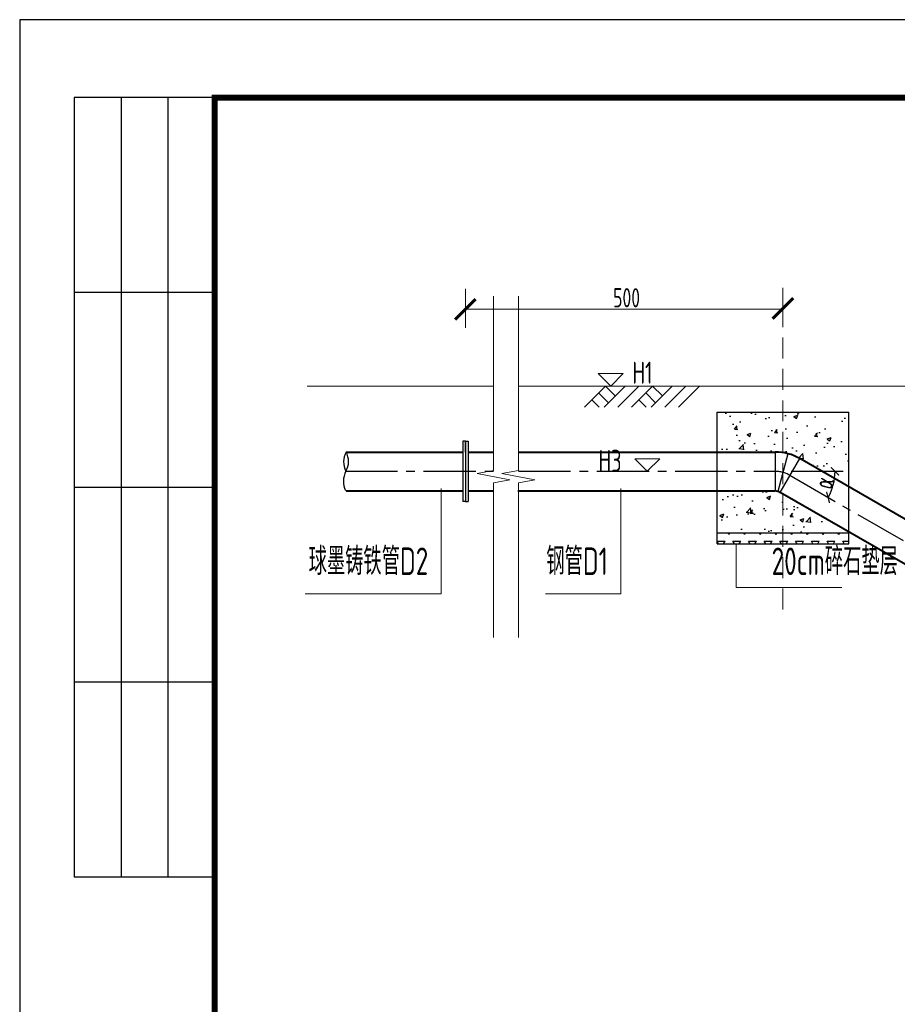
# Model space of a CAD drawing. Extents: x -493406 to 788281, y -294464 to -108123.
# Tile 6 of 8: x 451938 to 453536, y -286592 to -284798. Entities that reach past the tile are written whole.
import ezdxf
from ezdxf.enums import TextEntityAlignment as Align

# ---------------------------------------------------------------- set-up
doc = ezdxf.new("R2010")
doc.units = 0
for name, pattern in [('ACAD_ISO02W100', [15, 12, -3]), ('CENTER2', [28.575, 19.05, -3.175, 3.175, -3.175]), ('DASHED', [19.05, 12.7, -6.35])]:
    doc.linetypes.add(name, pattern=pattern)
for name, color, linetype in [('GPSCOMMON', 7, 'Continuous'), ('pp-com', 7, 'Continuous'), ('管道中心线', 6, 'CENTER2')]:
    doc.layers.add(name, color=color, linetype=linetype)
for name, color, linetype, lineweight in [('标注', 4, 'Continuous', 13), ('河口线', 4, 'ACAD_ISO02W100', 70), ('管线', 1, 'Continuous', 25), ('管道', 1, 'Continuous', 25), ('细线', 7, 'Continuous', 20)]:
    doc.layers.add(name, color=color, linetype=linetype, lineweight=lineweight)
doc.styles.add('gpshz', font='tssdeng.shx', dxfattribs={"width": 0.7, "bigfont": 'tssdchn.shx'})
doc.styles.add('图签', font='txt', dxfattribs={"width": 0.66})
doc.dimstyles.new('副本 1bi50', dxfattribs={"dimtxt": 35, "dimasz": 15, "dimexe": 15, "dimexo": 15, "dimgap": 0.01, "dimtad": 1, "dimdec": 0, "dimlfac": 0.014286, "dimdsep": 46, "dimtxsty": 'gpshz', "dimblk": 'ARCHTICK', "dimcen": 2.5, "dimclrd": 256, "dimclre": 256, "dimclrt": 256, "dimadec": 0, "dimazin": 0, "dimtfac": 1, "dimtdec": 0, "dimtmove": 2, "dimatfit": 0, "dimfxl": 0, "dimlwd": -1, "dimlwe": -1, "dimarcsym": 0})

# ---------------------------------------------------------------- blocks, each defined once
blk = doc.blocks.new('_ArchTick')
at = {"color": 0, "linetype": 'ByBlock', "const_width": 0.15}
blk.add_lwpolyline([(-0.5, -0.5), (0.5, 0.5)], dxfattribs=at)
blk = doc.blocks.new('*D81')
at = {"layer": 'Defpoints', "color": 0}
for p in [(453340.6, -285627.9), (453736.4, -285872.9), (453801.7, -285894.1), (453828.1, -285901), (454869.7, -285901.4)]:
    blk.add_point(p, dxfattribs=at)
at = {"layer": 'GPSCOMMON'}
blk.add_line((453798.6, -285901), (453716.4, -285901), dxfattribs=at)
blk.add_arc((453813.6, -285901), 82.2, 150, 179.9821, dxfattribs=at)
at = {"layer": 'GPSCOMMON', "xscale": 15, "yscale": 15, "zscale": 15}
for p, rotation in [((453742.5, -285859.9), 59.9999999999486), ((453731.4, -285901), 269.9821296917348)]:
    blk.add_blockref('_ArchTick', p, dxfattribs=dict(at, rotation=rotation))
at = {"layer": 'GPSCOMMON', "insert": (453712, -285875.2), "char_height": 35, "attachment_point": 5, "rotation": 75.7425, "style": 'gpshz'}
blk.add_mtext('α', dxfattribs=at)
blk = doc.blocks.new('*D82')
at = {"layer": 'Defpoints', "color": 0}
for p in [(452846.4, -285620.7), (453313.6, -285620.7), (453340.6, -285627.9), (453417.3, -285653.2), (453801.7, -285894.1)]:
    blk.add_point(p, dxfattribs=at)
at = {"layer": 'GPSCOMMON'}
blk.add_line((453343.1, -285620.7), (453438.1, -285620.7), dxfattribs=at)
blk.add_arc((453328.1, -285620.7), 95, 330, 0, dxfattribs=at)
at = {"layer": 'GPSCOMMON', "xscale": 15, "yscale": 15, "zscale": 15}
for p, rotation in [((453423.1, -285620.7), 89.99999999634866), ((453410.3, -285668.2), 240.0000000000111)]:
    blk.add_blockref('_ArchTick', p, dxfattribs=dict(at, rotation=rotation))
at = {"layer": 'GPSCOMMON', "insert": (453402.9, -285640.8), "char_height": 35, "attachment_point": 5, "rotation": 75, "style": 'gpshz'}
blk.add_mtext('α', dxfattribs=at)
blk = doc.blocks.new('*U57')
at = {"color": 0}
for p, q in [((7, 287), (7, 187)), ((25, 287), (7, 287)), ((13, 287), (13, 187)), ((19, 287), (19, 187)), ((25, 262), (7, 262)), ((25, 237), (7, 237)), ((25, 212), (7, 212)), ((25, 187), (7, 187))]:
    blk.add_line(p, q, dxfattribs=at)
blk.add_lwpolyline([(0, 0), (420, 0), (420, 297), (0, 297)], close=True, dxfattribs=at)
at = {"color": 0, "const_width": 0.75}
blk.add_lwpolyline([(410, 10), (410, 287), (25, 287), (25, 10), (410, 10)], dxfattribs=at)
at = {"color": 0, "linetype": 'Continuous', "style": '图签', "flags": 8}
for tag, width, p, p2 in [('设计总负责', 0.611046, (130.25, 28.99), (141.11, 28.99)), ('工程名称', 2.988281, (283.25, 28.99), (325.75, 28.99)), ('图纸编号', 2.575163, (345.13, 28.99), (381.76, 28.99)), ('子项名称', 2.988281, (283.25, 20.99), (325.75, 20.99))]:
    blk.add_attdef(tag, text='', height=2.5, dxfattribs=dict(at, width=width)).set_placement(p, p2, align=Align.FIT)
at = {"color": 0, "linetype": 'Continuous', "ltscale": 0.055, "style": '图签', "flags": 8}
for tag, width, p, p2 in [('审定', 1.617188, (172.25, 28.99), (183.75, 28.99)), ('设计', 1.617188, (214.25, 28.99), (225.75, 28.99)), ('工程编号', 0.738284, (256.25, 28.99), (266.75, 28.99)), ('版本', 1.530605, (397.87, 28.99), (408.75, 28.99)), ('设计负责', 0.763807, (130.25, 20.99), (141.11, 20.99)), ('审核', 1.617188, (172.25, 20.99), (183.75, 20.99)), ('注册工程师', 0.646875, (214.25, 20.99), (225.75, 20.99)), ('图纸比例', 0.738284, (256.25, 20.99), (266.75, 20.99)), ('专业负责', 0.763807, (130.25, 12.65), (141.11, 12.65)), ('校核', 1.617188, (172.25, 12.65), (183.75, 12.65)), ('注册建筑师', 0.646875, (214.25, 12.65), (225.75, 12.65)), ('出图日期', 0.738284, (256.25, 12.65), (266.75, 12.65))]:
    blk.add_attdef(tag, text='', height=2.5, dxfattribs=dict(at, width=width)).set_placement(p, p2, align=Align.FIT)
at = {"color": 0, "linetype": 'Continuous', "style": '图签'}
for tag, p, width in [('设计证书', (43.26, 16.37), 1.55), ('咨询证书', (43.26, 12.88), 0.9)]:
    blk.add_attdef(tag, p, '', height=2, dxfattribs=dict(at, width=width))
at = {"color": 0, "linetype": 'Continuous', "style": '图签', "width": 0.85}
for tag, height, p in [('图纸名称_2_1', 2.2, (305.02, 15.12)), ('图纸名称_1_1', 2.5, (305.02, 13.35)), ('图纸名称_2_2', 2.2, (305.02, 11.51))]:
    blk.add_attdef(tag, text='', height=height, dxfattribs=at).set_placement(p, align=Align.CENTER)
blk = doc.blocks.new('20180504.1600441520')
at = {"layer": 'GPSCOMMON', "ltscale": 1.5}
h = blk.add_hatch(dxfattribs=at)
h.set_pattern_fill('AR-CONC', color=256, scale=0.4, style=0)
h.set_pattern_definition([(50, (-20210.14, -127578.82), (72.8738676, -6.375634), [7.62, -83.82]), (355, (-20210.14, -127578.82), (-14.097369, 76.422738), [6.096, -67.056234]), (100.451445, (-20204.07, -127579.35), (58.776499, 70.047101), [6.476004, -71.236098]), (46.1842, (-20210.14, -127558.5), (108.431616, -16.816931), [11.43, -125.73]), (96.635558, (-20201.1, -127559.9), (94.961654, 98.97045), [9.71401, -106.854243]), (351.18415, (-20210.14, -127558.5), (94.961654, 98.97045), [9.143987, -100.583893]), (21, (-20199.98, -127563.58), (60.6457565, -40.906079), [7.62, -83.82]), (326, (-20199.98, -127563.58), (24.720811, 73.675186), [6.096, -67.056]), (71.451445, (-20194.926, -127566.99), (85.366568, 32.769108), [6.476004, -71.235975]), (37.5, (-20210.14, -127578.822), (1.2354413, 33.8220155), [0, -66.2432, 0, -68.072, 0, -67.31]), (7.5, (-20210.14, -127578.822), (26.727865, 40.07223), [0, -38.8112, 0, -64.7192, 0, -25.654]), (327.5, (-20232.797, -127578.822), (54.236238, -2.2914976), [0, -25.4, 0, -79.248, 0, -105.156]), (317.5, (-20242.957, -127578.82), (59.2516726, 10.1705964), [0, -33.02, 0, -52.6288, 0, -74.676])])
h.paths.add_polyline_path([(453328.15, -285512.71), (453208.19, -285512.71), (453208.19, -285585.53), (453314.17, -285585.53, -0.0392203), (453328.15, -285586.63)])
h.paths.add_polyline_path([(453448.19, -285512.71), (453328.15, -285512.71), (453328.15, -285586.63, -0.0919574), (453358.92, -285597.52), (453448.19, -285649.06)])
h.paths.add_polyline_path([(453328.15, -285661.73), (453323.42, -285659.01, 0.1316525), (453314.17, -285656.53), (453208.19, -285656.53), (453208.19, -285732.71), (453328.15, -285732.71)])
h.paths.add_polyline_path([(453328.15, -285661.73), (453328.15, -285732.71), (453448.19, -285732.71), (453448.19, -285731.04)])
at = {"layer": 'GPSCOMMON'}
h = blk.add_hatch(dxfattribs=at)
h.set_pattern_fill('TRIANG', color=256, scale=3, style=0)
h.set_pattern_definition([(60, (-5770.372, -123199.535), (-14.2875, 24.7466759), [14.2875, -14.2875]), (120, (-5770.372, -123199.535), (-28.575, 2e-08), [14.2875, -14.2875]), (0, (-5777.516, -123187.162), (14.2875, 24.7466759), [14.2875, -14.2875])])
h.paths.add_polyline_path([(453328.15, -285732.71), (453208.19, -285732.71), (453208.19, -285752.71), (453328.15, -285752.71)])
h.paths.add_polyline_path([(453448.19, -285732.71), (453328.15, -285732.71), (453328.15, -285752.71), (453448.19, -285752.71)])
for p, q in [((453208.19, -285752.71, 2191.06), (453208.19, -285512.71, 2191.06)), ((453208.19, -285512.71, 2191.06), (453448.19, -285512.71, 2191.06)), ((453448.19, -285752.71, 2191.06), (453448.19, -285512.71, 2191.06)), ((452749.96, -285565.53, -415.89), (452744.96, -285565.53, -415.89)), ((452744.96, -285565.53, -415.89), (452744.96, -285675.88, -415.89)), ((452749.96, -285565.53, -415.89), (452749.96, -285675.88, -415.89)), ((452749.96, -285585.53, -415.89), (452749.96, -285565.53, -415.89)), ((452749.96, -285565.53, -415.89), (452754.96, -285565.53, -415.89)), ((452754.96, -285565.53, -415.89), (452754.96, -285675.88, -415.89)), ((452749.96, -285675.88, -415.89), (452744.96, -285675.88, -415.89)), ((452749.96, -285675.88, -415.89), (452754.96, -285675.88, -415.89)), ((453208.19, -285732.71, 2191.06), (453448.19, -285732.71, 2191.06)), ((453208.19, -285752.71, 2191.06), (453448.19, -285752.71, 2191.06))]:
    blk.add_line(p, q, dxfattribs=at)
for centre, radius, start, end in [((452566.32, -285603.52, -423.94), 38.21, 151.90489, 206.71523), ((452501.94, -285602.75, -423.94), 35.18, 329.30766, 29.31246), ((452565.9, -285638.7, -423.94), 38.21, 151.90489, 206.71523)]:
    blk.add_arc(centre, radius, start, end, dxfattribs=at)
at = {"layer": '标注'}
for p, q in [((452749.96, -285359.48, -415.89), (452749.96, -285288.18, -415.89)), ((452749.96, -285345.58, 2199.11), (452749.96, -285288.18, 2199.11)), ((453328.15, -285357.83, -415.89), (453328.15, -285286.53, -415.89)), ((453328.15, -285343.93, 2199.11), (453328.15, -285286.53, 2199.11)), ((452801.26, -285619.34, 1767.12), (452801.26, -285301.92, 1767.12)), ((452846.36, -285619.34, 1767.12), (452846.36, -285301.92, 1767.12)), ((452749.81, -285325.33), (453328.65, -285325.33)), ((452749.96, -285325.68), (452750.66, -285324.98)), ((452750.31, -285331.3), (452750.31, -285324.83)), ((453327.8, -285325.68), (453328.5, -285324.98)), ((453328.15, -285326.25), (453328.15, -285324.83)), ((453037.4, -285442.76, -424.79), (452991.87, -285442.76, -424.79)), ((452991.87, -285442.76, -424.79), (453014.64, -285465.53, -424.79)), ((453014.64, -285465.53, -424.79), (453037.4, -285442.76, -424.79)), ((453005.06, -285465.53, -847.88), (452966.97, -285503.62, -847.88)), ((453040.84, -285465.53, -847.88), (453002.74, -285503.62, -847.88)), ((453005.06, -285465.53, -847.88), (453022.95, -285483.41, -847.88)), ((453018.76, -285465.53, -424.79), (453273.62, -285465.53, -424.79)), ((453065.75, -285465.53, -847.88), (453027.66, -285503.62, -847.88)), ((453090.67, -285465.53, -847.88), (453052.57, -285503.62, -847.88)), ((453126.44, -285465.53, -847.88), (453088.35, -285503.62, -847.88)), ((453090.67, -285465.53, -847.88), (453108.56, -285483.41, -847.88)), ((453151.36, -285465.53, -847.88), (453113.26, -285503.62, -847.88)), ((453176.28, -285465.53, -847.88), (453138.18, -285503.62, -847.88)), ((452992.6, -285477.99, -847.88), (453010.49, -285495.87, -847.88)), ((453078.21, -285477.99, -847.88), (453096.1, -285495.87, -847.88)), ((452980.14, -285490.44, -847.88), (452993.32, -285503.62, -847.88)), ((453065.75, -285490.44, -847.88), (453078.93, -285503.62, -847.88)), ((453081.2, -285620.7, -423.94), (453058.44, -285597.94, -423.94)), ((453058.44, -285597.94, -423.94), (453103.96, -285597.94, -423.94)), ((453103.96, -285597.94, -423.94), (453081.2, -285620.7, -423.94)), ((452801.26, -285619.34, 1767.12), (452771.47, -285624.89, 1767.12)), ((452831.05, -285636, 1767.12), (452771.47, -285624.89, 1767.12)), ((452846.36, -285619.34, 1767.12), (452816.57, -285624.89, 1767.12)), ((452876.15, -285636, 1767.12), (452816.57, -285624.89, 1767.12)), ((452831.05, -285636, 1767.12), (452801.26, -285641.55, 1767.12)), ((452801.26, -285923.15, 1767.12), (452801.26, -285641.55, 1767.12)), ((452876.15, -285636, 1767.12), (452846.36, -285641.55, 1767.12)), ((452846.36, -285923.15, 1767.12), (452846.36, -285641.55, 1767.12)), ((452705.76, -285843.82, 2191.06), (452705.76, -285652.12, 2191.06)), ((453032.82, -285843.82, 2191.06), (453032.82, -285652.12, 2191.06)), ((453242.89, -285832.53, 2191.06), (453242.89, -285752.71, 2191.06)), ((452458.4, -285843.82, 2191.06), (452705.76, -285843.82, 2191.06)), ((452895.5, -285843.82, 2191.06), (453032.82, -285843.82, 2191.06)), ((453435.65, -285832.53, 2191.06), (453242.89, -285832.53, 2191.06))]:
    blk.add_line(p, q, dxfattribs=at)
at = {"layer": '管线'}
for p, q in [((453314.17, -285585.53, 2191.06), (453314.17, -285656.53, 2191.06)), ((453337.34, -285588.58, 2191.06), (453318.96, -285657.16, 2191.06)), ((453323.42, -285659.01, 2191.06), (453358.92, -285597.52, 2191.06))]:
    blk.add_line(p, q, dxfattribs=at)
at = {"layer": '管道', "lineweight": 40}
for p, q in [((452532.61, -285585.53, -423.94), (452744.96, -285585.53, -423.94)), ((452754.96, -285585.53, -423.94), (452801.26, -285585.53, -423.94)), ((452846.36, -285585.53, 2191.06), (453314.17, -285585.53, 2191.06)), ((453818.72, -285862.98, 2191.06), (453358.92, -285597.52, 2191.06)), ((452532.61, -285656.53, -423.94), (452744.96, -285656.53, -423.94)), ((452754.96, -285656.53, -423.94), (452801.26, -285656.53, -423.94)), ((452845.46, -285656.53, 2191.06), (453314.17, -285656.53, 2191.06)), ((453783.34, -285924.54, 2191.06), (453323.42, -285659.01, 2191.06))]:
    blk.add_line(p, q, dxfattribs=at)
for radius in [89.5, 18.5]:
    blk.add_arc((453314.17, -285675.03, 2191.06), radius, 60, 90, dxfattribs=at)
at = {"layer": '管道中心线', "ltscale": 5}
for p, q in [((452531.05, -285620.7, -423.94), (452801.26, -285620.7, -423.94)), ((452846.36, -285620.7, -423.94), (453313.61, -285620.7, -423.94)), ((453340.61, -285627.94, 2030.07), (453801.65, -285894.12, 2030.07))]:
    blk.add_line(p, q, dxfattribs=at)
blk.add_arc((453313.61, -285674.7, 2191.06), 54, 60, 90, dxfattribs=at)
at = {"layer": '细线', "linetype": 'DASHED', "ltscale": 3}
blk.add_line((453328.15, -285872.39, 2191.06), (453328.15, -285373.35, 2191.06), dxfattribs=at)
at = {"layer": '细线'}
for p, q in [((452801.26, -285465.53, -349.31), (452461.96, -285465.53, -249.23)), ((453568.14, -285465.53, -847.88), (452846.36, -285465.53, -355.44))]:
    blk.add_line(p, q, dxfattribs=at)
at = {"layer": 'pp-com', "xscale": 14.2, "yscale": 14.2, "zscale": 14.2}
blk.add_blockref('*U57', (451938.3, -289015.44), dxfattribs=at)
at = {"layer": '标注', "xscale": 37.5, "yscale": 37.5, "zscale": 37.5}
for p in [(452749.96, -285325.68, -415.89), (453328.15, -285324.03, -415.89)]:
    blk.add_blockref('_ArchTick', p, dxfattribs=at)
at = {"layer": '标注', "xscale": 37.5, "yscale": 37.5, "zscale": 37.5, "rotation": 180}
for p in [(452749.96, -285325.68, 2199.11), (453328.15, -285324.03, 2199.11)]:
    blk.add_blockref('_ArchTick', p, dxfattribs=at)
at = {"layer": '标注', "style": 'gpshz', "width": 0.7}
for s, p in [('球墨铸铁管D2', (452682.28, -285824.45, -3226.35)), ('钢管D1', (453009.34, -285824.45, -3226.35)), ('20cm碎石垫层', (453537.45, -285824.58, -2802.41))]:
    blk.add_text(s, height=50, dxfattribs=at).set_placement(p, align=Align.BOTTOM_RIGHT)
at = {"layer": '标注', "insert": (453043.44, -285304.53), "char_height": 35, "attachment_point": 5, "style": 'gpshz'}
blk.add_mtext('500', dxfattribs=at)
at = {"layer": '河口线', "linetype": 'Continuous', "lineweight": 0, "style": 'gpshz', "width": 0.7}
for s, p in [('H1', (453054.04, -285461.03, -2615.85)), ('H3', (452992.38, -285621.61, -2615))]:
    blk.add_text(s, height=40, dxfattribs=at).set_placement(p)
at = {"layer": 'GPSCOMMON'}
dim = blk.add_angular_dim_2l(base=(453417.34, -285653.19), line1=((453340.61, -285627.94, 2030.07), (453801.65, -285894.12, 2030.07)), line2=((452846.36, -285620.7, -423.94), (453313.61, -285620.7, -423.94)), text='α', dimstyle='副本 1bi50', override={"dimtxsty": 'gpshz'}, dxfattribs=at)
dim.commit()
dim.dimension.update_dxf_attribs({"geometry": '*D82', "text_midpoint": (453402.92, -285640.76)})
dim = blk.add_angular_dim_2l(base=(453736.4, -285872.91), line1=((454869.73, -285901.35, -423.94), (453828.09, -285901.03, -423.94)), line2=((453340.61, -285627.94, 2030.07), (453801.65, -285894.12, 2030.07)), text='α', dimstyle='副本 1bi50', override={"dimtxsty": 'gpshz'}, dxfattribs=at)
dim.commit()
dim.dimension.update_dxf_attribs({"geometry": '*D81', "text_midpoint": (453712.03, -285875.21), "dimtype": 162})

msp = doc.modelspace()

# ---------------------------------------------------------------- block references
at = {"layer": 'GPSCOMMON'}
msp.add_blockref('20180504.1600441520', (0, 0), dxfattribs=at)

doc.saveas('drawing.dxf')
